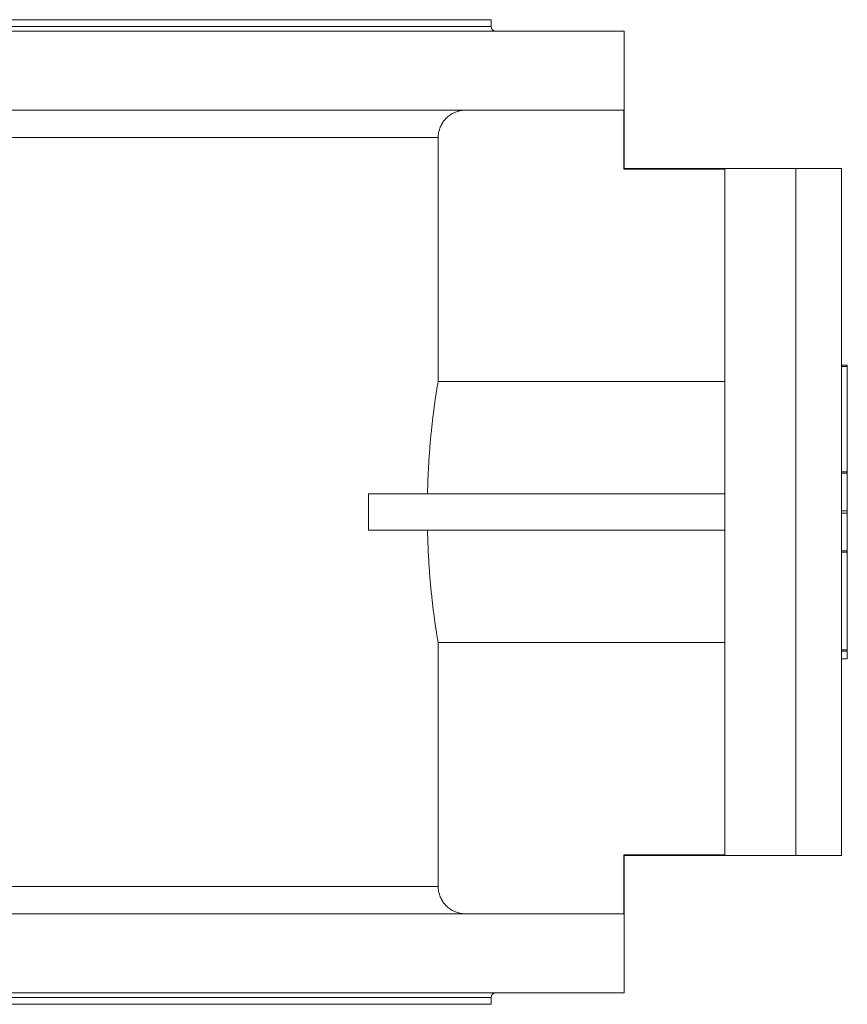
# Model space of a CAD drawing. Header units: millimetres. Extents: x -754 to 1155, y -387 to 1139.
# Tile 3 of 5: x 132 to 493, y -329 to 101. Entities that reach past the tile are written whole.
import ezdxf

# ---------------------------------------------------------------- set-up
doc = ezdxf.new("R2010")
doc.units = ezdxf.units.MM

msp = doc.modelspace()

# ---------------------------------------------------------------- linework, layer by layer
at = {"color": 7, "linetype": 'Continuous', "lineweight": 15}
for p, q in [((-456.04, 100.9), (337.96, 100.9)), ((337.96, 97.9), (337.96, 100.9)), ((124.8, 95.9), (395.96, 95.9)), ((395.96, 35.9), (395.96, 95.9)), ((124.8, 61.4), (395.83, 61.4)), ((395.83, 35.69), (395.83, 61.4)), ((314.8, -57.16), (314.8, 49.4)), ((395.83, 35.69), (439.96, 35.69)), ((470.96, 35.9), (395.95, 35.9)), ((439.96, -263.89), (439.96, 35.69)), ((490.96, 35.9), (470.96, 35.9)), ((490.96, 35.9), (490.96, -264.1)), ((490.96, -49.91), (493.46, -49.91)), ((493.46, -49.91), (493.46, -50.54)), ((493.46, -50.54), (493.46, -96.62)), ((314.8, -57.16), (439.96, -57.16)), ((493.46, -96.62), (493.46, -97.2)), ((493.46, -97.2), (493.46, -113.52)), ((284.43, -122.1), (284.43, -106.1)), ((284.43, -106.1), (439.96, -106.1)), ((493.46, -113.52), (493.46, -114.68)), ((493.46, -114.68), (493.46, -131)), ((284.43, -122.1), (439.96, -122.1)), ((493.46, -131), (493.46, -131.58)), ((493.46, -131.58), (493.46, -174.29)), ((314.8, -277.6), (314.8, -171.04)), ((314.8, -171.04), (439.96, -171.04)), ((490.96, -174.91), (493.46, -174.91)), ((493.46, -174.29), (493.46, -174.91)), ((493.46, -174.91), (493.46, -178.24)), ((490.96, -178.29), (493.46, -178.29)), ((493.46, -178.24), (493.46, -178.29)), ((395.83, -263.89), (395.83, -289.6)), ((395.83, -263.89), (439.96, -263.89)), ((395.95, -264.1), (470.96, -264.1)), ((395.96, -324.1), (395.96, -264.1)), ((470.96, -264.1), (490.96, -264.1)), ((124.8, -289.6), (395.83, -289.6)), ((124.8, -324.1), (395.96, -324.1)), ((337.96, -329.1), (337.96, -326.1)), ((-456.04, -329.1), (337.96, -329.1))]:
    msp.add_line(p, q, dxfattribs=at)
at = {"color": 8, "linetype": 'Continuous', "lineweight": 0}
for p, q in [((-456.04, 97.9), (337.96, 97.9)), ((-35.78, 49.4), (314.8, 49.4)), ((470.96, 35.9), (470.96, -264.1)), ((490.96, -50.54), (493.46, -50.54)), ((490.96, -96.62), (493.46, -96.62)), ((490.96, -97.2), (493.46, -97.2)), ((490.96, -113.52), (493.46, -113.52)), ((490.96, -114.68), (493.46, -114.68)), ((490.96, -131), (493.46, -131)), ((490.96, -131.58), (493.46, -131.58)), ((490.96, -174.29), (493.46, -174.29)), ((490.96, -178.24), (493.46, -178.24)), ((-35.78, -277.6), (314.8, -277.6)), ((-456.04, -326.1), (337.96, -326.1))]:
    msp.add_line(p, q, dxfattribs=at)
at = {"color": 7, "linetype": 'Continuous', "lineweight": 15}
for centre, start, end in [((339.96, 97.9), 180, 270), ((339.96, -326.1), 90, 180)]:
    msp.add_arc(centre, 2, start, end, dxfattribs=at)
for points, knots in [([(326.81, 61.4), (326.29, 61.38), (325.44, 61.35), (324.27, 61.14), (323.3, 60.89), (322.34, 60.55), (321.41, 60.13), (320.53, 59.64), (319.69, 59.08), (318.89, 58.44), (318.16, 57.74), (317.49, 56.99), (316.88, 56.18), (316.34, 55.31), (315.88, 54.41), (315.5, 53.47), (315.2, 52.51), (314.98, 51.52), (314.83, 50.48), (314.81, 49.77), (314.8, 49.4)], [0, 0, 0, 0, 0.082153, 0.135104, 0.188054, 0.242541, 0.297029, 0.34998, 0.402929, 0.457418, 0.511907, 0.564845, 0.617783, 0.672259, 0.726736, 0.779652, 0.832567, 0.887022, 0.941475, 1, 1, 1, 1]), ([(395.83, 35.69), (395.86, 35.74), (395.91, 35.86), (395.95, 35.92), (395.95, 35.9), (395.95, 35.9)], [0, 0, 0, 0, 0.499182, 0.998363, 1, 1, 1, 1]), ([(310.13, -106.1), (310.16, -104.83), (310.23, -102.29), (310.38, -98.53), (310.56, -94.84), (310.78, -91.24), (311.02, -87.76), (311.29, -84.39), (311.58, -81.16), (311.89, -78.07), (312.21, -75.14), (312.53, -72.38), (312.85, -69.82), (313.16, -67.44), (313.47, -65.27), (313.76, -63.32), (314.03, -61.58), (314.27, -60.07), (314.49, -58.82), (314.67, -57.81), (314.76, -57.38), (314.8, -57.16)], [0, 0, 0, 0, 0.051855, 0.103889, 0.155984, 0.208021, 0.259879, 0.311714, 0.363723, 0.415792, 0.467803, 0.519639, 0.571888, 0.624316, 0.676804, 0.729231, 0.781478, 0.83604, 0.89074, 0.94544, 1, 1, 1, 1]), ([(314.8, -171.04), (314.76, -170.84), (314.68, -170.43), (314.51, -169.49), (314.3, -168.32), (314.07, -166.9), (313.81, -165.25), (313.53, -163.36), (313.23, -161.25), (312.92, -158.93), (312.6, -156.41), (312.28, -153.7), (311.96, -150.8), (311.65, -147.72), (311.35, -144.48), (311.07, -141.11), (310.82, -137.57), (310.59, -133.87), (310.39, -130.02), (310.23, -126.1), (310.16, -123.43), (310.13, -122.1)], [0, 0, 0, 0, 0.051931, 0.104041, 0.156212, 0.208325, 0.260258, 0.312171, 0.364259, 0.416406, 0.468495, 0.520409, 0.572694, 0.625158, 0.677682, 0.730144, 0.782427, 0.836753, 0.891215, 0.945676, 1, 1, 1, 1]), ([(395.83, -263.89), (395.86, -263.95), (395.91, -264.06), (395.95, -264.12), (395.95, -264.1), (395.95, -264.1)], [0, 0, 0, 0, 0.499182, 0.998363, 1, 1, 1, 1]), ([(326.81, -289.6), (326.29, -289.58), (325.44, -289.55), (324.27, -289.34), (323.3, -289.09), (322.34, -288.75), (321.41, -288.34), (320.53, -287.85), (319.69, -287.28), (318.89, -286.65), (318.16, -285.94), (317.49, -285.19), (316.88, -284.38), (316.34, -283.52), (315.88, -282.61), (315.5, -281.68), (315.2, -280.72), (314.98, -279.72), (314.83, -278.68), (314.81, -277.97), (314.8, -277.6)], [0, 0, 0, 0, 0.082153, 0.135104, 0.188054, 0.242541, 0.297029, 0.34998, 0.402929, 0.457418, 0.511907, 0.564845, 0.617783, 0.672259, 0.726736, 0.779652, 0.832567, 0.887022, 0.941475, 1, 1, 1, 1])]:
    msp.add_open_spline(points, degree=3, knots=knots, dxfattribs=at)

doc.saveas('drawing.dxf')
